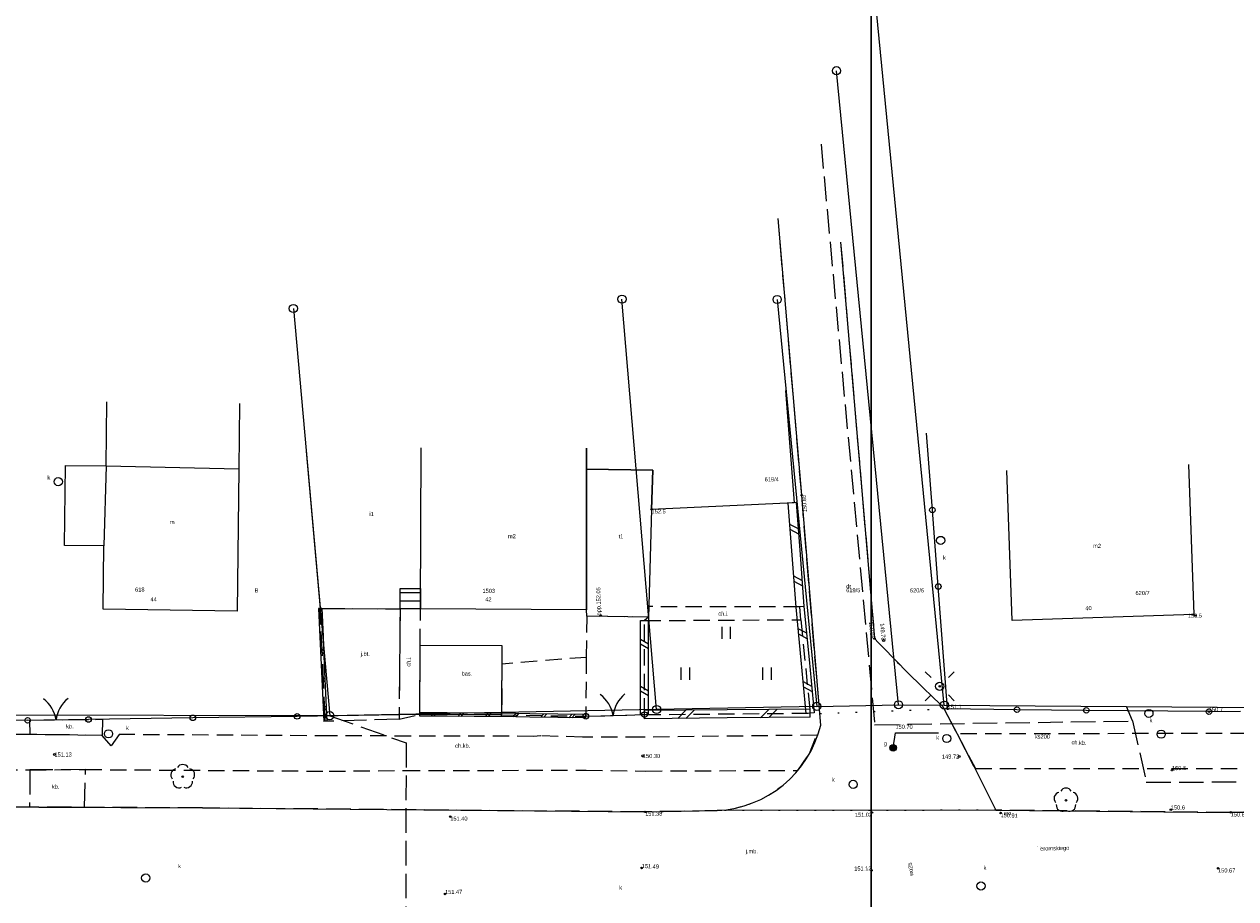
# Model space of a CAD drawing. Extents: x 7583285 to 7585126, y 6019995 to 6020809.
# Tile 25 of 54: x 7584037 to 7584112, y 6020690 to 6020744. Entities that reach past the tile are written whole.
import ezdxf
from ezdxf.enums import TextEntityAlignment as Align

# ---------------------------------------------------------------- set-up
doc = ezdxf.new("R2010")
doc.units = 0
doc.header["$MEASUREMENT"] = 0
for name, pattern in [('1_14', [1, 0, -1]), ('1_OTKC', [1.5, 1, -0.5]), ('1_OTKJ', [2, 1.5, -0.5]), ('1_OTKK', [0]), ('1_OTKU', [2, 1.5, -0.5]), ('1_OTSB', [0]), ('1_OTZI', [1.5, 1, -0.5]), ('1_OTZT', [1.5, 1, -0.5]), ('3_EGBN', [0]), ('3_EGBS', [0]), ('3_EGBSG', [0]), ('3_EGBU_A', [0]), ('4_SUPP_P', [2, 1.5, -0.5])]:
    doc.linetypes.add(name, pattern=pattern)
doc.layers.get('0').update_dxf_attribs({"linetype": 'CONTINUOUS', "lineweight": 5})
doc.layers.add('Dzialki', color=3, linetype='CONTINUOUS', lineweight=25)
for name, color, linetype in [('EADTD_T_0', 216, 'CONTINUOUS'), ('EGBB_E_T_0', 7, 'CONTINUOUS'), ('EGBB_L_0', 36, '3_EGBU_A'), ('EGBB_L_1', 5, '3_EGBU_A'), ('EGBC_L_0', 7, '3_EGBN'), ('EGBE_L_3', 7, '3_EGBS'), ('Numery_dzialek', 7, 'CONTINUOUS'), ('Numery_uzytkow', 3, 'CONTINUOUS'), ('OTD_L_12', 7, 'CONTINUOUS'), ('OTK_E_T_0', 7, 'CONTINUOUS'), ('OTK_E_T_1', 7, 'CONTINUOUS'), ('OTK_E_T_3', 7, 'CONTINUOUS'), ('OTK_E_T_8', 7, 'CONTINUOUS'), ('OTK_L_0', 7, '1_OTKJ'), ('OTK_L_1', 7, '1_OTKK'), ('OTK_L_2', 7, '1_OTKC'), ('OTK_L_4', 7, '1_OTKU'), ('OTO_L_0', 7, 'CONTINUOUS'), ('OTO_L_1', 7, 'CONTINUOUS'), ('OTR_T_0', 7, 'CONTINUOUS'), ('OTR_T_1', 7, 'CONTINUOUS'), ('OTS_E_T_0', 7, 'CONTINUOUS'), ('OTS_L_0', 7, '1_OTSB'), ('OTZ_L_3', 7, '1_OTZT'), ('OTZ_T_0', 96, 'CONTINUOUS'), ('P_SUTP_L_0', 30, '4_SUPP_P'), ('Punkty', 7, 'CONTINUOUS'), ('SUE_T_3', 7, 'CONTINUOUS'), ('SUG_E_T_4', 52, 'CONTINUOUS'), ('SUG_T_2', 52, 'CONTINUOUS'), ('SUGR_T_0', 52, 'CONTINUOUS'), ('SUK_E_T_4', 36, 'CONTINUOUS'), ('SUK_T_3', 36, 'CONTINUOUS'), ('SUKP_E_T_0', 36, 'CONTINUOUS'), ('SUP_T_2', 7, 'CONTINUOUS'), ('SUWP_E_T_0', 5, 'CONTINUOUS')]:
    doc.layers.add(name, color=color, linetype=linetype)

# ---------------------------------------------------------------- blocks, each defined once
blk = doc.blocks.new('GRT')
at = {"linetype": 'Continuous'}
blk.add_circle((0, 0), 0.25, dxfattribs=at)
blk = doc.blocks.new('GRO')
at = {"linetype": 'Continuous'}
blk.add_circle((0, 0), 0.045, dxfattribs=at)
blk = doc.blocks.new('1_OTRN')
at = {"linetype": 'Continuous'}
blk.add_circle((0, 0), 0.045, dxfattribs=at)
blk = doc.blocks.new('1_OTRS')
at = {"linetype": 'Continuous'}
blk.add_circle((0, 0), 0.045, dxfattribs=at)
blk = doc.blocks.new('1_OTZL')
at = {"linetype": 'Continuous'}
blk.add_circle((0, 0), 0.045, dxfattribs=at)
for centre, start, end in [((0, 0.375), 30.14012, 149.85988), ((-0.357, 0.116), 102.14447, 221.86002), ((0.357, 0.116), 318.13998, 77.85553), ((-0.22, -0.303), 174.14818, 293.85423), ((0.22, -0.303), 246.14577, 5.85182)]:
    blk.add_arc(centre, 0.375, start, end, dxfattribs=at)
blk = doc.blocks.new('1_OTZT')
at = {"linetype": 'Continuous'}
for p, q in [((-0.2625, -0.375), (-0.2625, 0.375)), ((0.2625, -0.375), (0.2625, 0.375))]:
    blk.add_line(p, q, dxfattribs=at)
blk = doc.blocks.new('4_SUEO_W')
at = {"linetype": 'Continuous'}
for p, q in [((-0.5303, 0.5303), (-0.8839, 0.8839)), ((0.5303, 0.5303), (0.8839, 0.8839)), ((-0.5303, -0.5303), (-0.8839, -0.8839)), ((0.5303, -0.5303), (0.8839, -0.8839))]:
    blk.add_line(p, q, dxfattribs=at)
blk.add_circle((0, 0), 0.025, dxfattribs=at)
blk = doc.blocks.new('4_SUPP')
at = {"linetype": 'Continuous'}
blk.add_circle((0, 0), 0.25, dxfattribs=at)
blk = doc.blocks.new('4_SUGW')
at = {"linetype": 'Continuous'}
for radius in [0.2, 0.175, 0.15, 0.125, 0.1, 0.075, 0.05, 0.025, 0.00715]:
    blk.add_circle((0, 0), radius, dxfattribs=at)
blk = doc.blocks.new('4_SUPS')
at = {"linetype": 'Continuous'}
blk.add_circle((0, 0), 0.0625, dxfattribs=at)
blk = doc.blocks.new('4_SUKS')
at = {"linetype": 'Continuous'}
blk.add_circle((0, 0), 0.25, dxfattribs=at)

msp = doc.modelspace()

# ---------------------------------------------------------------- linework, layer by layer
at = {"lineweight": 9}
for points in [[(7584089.239, 6020643.695), (7583879.239, 6020643.695), (7583879.239, 6020792.195), (7584089.239, 6020792.195), (7584089.239, 6020643.695)], [(7584299.239, 6020643.695), (7584089.239, 6020643.695), (7584089.239, 6020792.195), (7584299.239, 6020792.195), (7584299.239, 6020643.695)]]:
    msp.add_lwpolyline(points, dxfattribs=at)
at = {"layer": 'Dzialki'}
for p, q in [((7584093.71, 6020702.22), (7584088.93, 6020751.26)), ((7584090.91, 6020702.24), (7584087.12, 6020741.01)), ((7584076.12, 6020701.95), (7584074, 6020727.04)), ((7584083.49, 6020727.02), (7584085.91, 6020702.14)), ((7584053.91, 6020726.47), (7584056.14, 6020701.57)), ((7584076.12, 6020701.95), (7584056.14, 6020701.57)), ((7584085.91, 6020702.14), (7584076.12, 6020701.95)), ((7584085.91, 6020702.14), (7584090.91, 6020702.24)), ((7584090.91, 6020702.24), (7584093.71, 6020702.22)), ((7584093.71, 6020702.22), (7584118.07, 6020702.04)), ((7584056.14, 6020701.57), (7584033.62, 6020701.61))]:
    msp.add_line(p, q, dxfattribs=at)
at = {"layer": 'EGBB_L_0', "linetype": '3_EGBU_A'}
for p, q in [((7584083.99, 6020721.45), (7584084.52, 6020714.59)), ((7584042.46, 6020716.86), (7584042.5, 6020720.76)), ((7584050.61, 6020720.67), (7584050.57, 6020716.66)), ((7584061.68, 6020708.1), (7584061.73, 6020717.95)), ((7584071.84, 6020717.94), (7584071.83, 6020708.04)), ((7584071.84, 6020716.64), (7584071.84, 6020717.94)), ((7584039.91, 6020711.98), (7584039.97, 6020716.88)), ((7584039.97, 6020716.88), (7584042.46, 6020716.86)), ((7584042.46, 6020716.86), (7584050.57, 6020716.66)), ((7584050.57, 6020716.66), (7584050.47, 6020707.96)), ((7584071.83, 6020708.04), (7584071.84, 6020716.64)), ((7584071.84, 6020716.64), (7584075.88, 6020716.59)), ((7584075.88, 6020716.59), (7584071.84, 6020716.64)), ((7584075.88, 6020716.59), (7584075.81, 6020714.19)), ((7584075.81, 6020714.19), (7584075.88, 6020716.59)), ((7584084.52, 6020714.59), (7584075.81, 6020714.19)), ((7584075.81, 6020714.19), (7584075.63, 6020707.59)), ((7584042.31, 6020711.96), (7584039.91, 6020711.98)), ((7584042.27, 6020708.09), (7584042.31, 6020711.96)), ((7584050.47, 6020707.96), (7584042.27, 6020708.09)), ((7584071.83, 6020708.04), (7584061.68, 6020708.1)), ((7584071.85, 6020707.66), (7584071.83, 6020708.04)), ((7584075.63, 6020707.59), (7584071.85, 6020707.66))]:
    msp.add_line(p, q, dxfattribs=at)
at = {"layer": 'EGBB_L_1', "linetype": '3_EGBU_A'}
for p, q in [((7584061.68, 6020708.1), (7584061.73, 6020717.95)), ((7584054.69, 6020717.74), (7584055.55, 6020708.13)), ((7584097.85, 6020707.4), (7584097.54, 6020716.57)), ((7584108.65, 6020716.94), (7584108.96, 6020707.77)), ((7584055.55, 6020708.13), (7584061.68, 6020708.1)), ((7584108.96, 6020707.77), (7584097.85, 6020707.4))]:
    msp.add_line(p, q, dxfattribs=at)
at = {"layer": 'EGBC_L_0', "linetype": '3_EGBN'}
for p, q in [((7584039.91, 6020711.98), (7584039.97, 6020716.88)), ((7584039.97, 6020716.88), (7584042.47, 6020716.85)), ((7584042.47, 6020716.85), (7584042.31, 6020711.96)), ((7584042.31, 6020711.96), (7584039.91, 6020711.98))]:
    msp.add_line(p, q, dxfattribs=at)
at = {"layer": 'EGBE_L_3', "linetype": '3_EGBSG'}
msp.add_line((7584060.43, 6020708.1), (7584060.43, 6020709.35), dxfattribs=at)
at = {"layer": 'EGBE_L_3', "linetype": '3_EGBS'}
for p, q in [((7584060.43, 6020709.35), (7584061.68, 6020709.35)), ((7584060.43, 6020709.1), (7584061.68, 6020709.1)), ((7584061.68, 6020709.35), (7584061.68, 6020708.1)), ((7584060.43, 6020708.6), (7584061.68, 6020708.6)), ((7584061.68, 6020708.1), (7584060.43, 6020708.1))]:
    msp.add_line(p, q, dxfattribs=at)
msp.add_point((7584060.43, 6020708.1), dxfattribs=at)
at = {"layer": 'OTD_L_12'}
for p, q in [((7584084.65, 6020714.6), (7584084.15, 6020714.56)), ((7584084.15, 6020714.56), (7584084.39, 6020711.39)), ((7584084.65, 6020714.6), (7584084.89, 6020711.42)), ((7584084.25, 6020713.29), (7584084.77, 6020713.01)), ((7584084.27, 6020712.97), (7584084.79, 6020712.69)), ((7584084.39, 6020711.39), (7584084.63, 6020708.21)), ((7584084.89, 6020711.42), (7584085.13, 6020708.25)), ((7584084.49, 6020710.12), (7584085.01, 6020709.84)), ((7584084.51, 6020709.8), (7584085.03, 6020709.52)), ((7584055.65, 6020708.14), (7584055.45, 6020708.13)), ((7584055.45, 6020708.13), (7584055.52, 6020706.4)), ((7584055.65, 6020708.14), (7584055.72, 6020706.41)), ((7584085.13, 6020708.25), (7584084.63, 6020708.21)), ((7584085.13, 6020708.25), (7584084.63, 6020708.21)), ((7584084.63, 6020708.21), (7584084.94, 6020704.96)), ((7584085.13, 6020708.25), (7584085.44, 6020705)), ((7584055.48, 6020707.44), (7584055.69, 6020707.27)), ((7584055.49, 6020707.26), (7584055.69, 6020707.1)), ((7584075.13, 6020704.52), (7584075.13, 6020707.39)), ((7584075.13, 6020707.39), (7584075.63, 6020707.39)), ((7584075.63, 6020704.52), (7584075.63, 6020707.39)), ((7584084.76, 6020706.91), (7584085.28, 6020706.63)), ((7584055.52, 6020706.4), (7584055.6, 6020704.68)), ((7584055.72, 6020706.41), (7584055.8, 6020704.68)), ((7584075.63, 6020705.95), (7584075.13, 6020706.24)), ((7584084.79, 6020706.58), (7584085.31, 6020706.3)), ((7584055.56, 6020705.71), (7584055.76, 6020705.55)), ((7584055.56, 6020705.54), (7584055.77, 6020705.37)), ((7584075.63, 6020705.67), (7584075.13, 6020705.95)), ((7584055.6, 6020704.68), (7584055.68, 6020702.95)), ((7584055.8, 6020704.68), (7584055.88, 6020702.96)), ((7584084.94, 6020704.96), (7584085.25, 6020701.71)), ((7584085.44, 6020705), (7584085.75, 6020701.75)), ((7584055.63, 6020703.98), (7584055.84, 6020703.82)), ((7584075.13, 6020701.64), (7584075.13, 6020704.52)), ((7584075.63, 6020701.64), (7584075.63, 6020704.52)), ((7584055.64, 6020703.81), (7584055.85, 6020703.65)), ((7584075.63, 6020703.08), (7584075.13, 6020703.36)), ((7584085.07, 6020703.66), (7584085.59, 6020703.38)), ((7584085.1, 6020703.33), (7584085.62, 6020703.05)), ((7584055.68, 6020702.95), (7584055.76, 6020701.22)), ((7584055.88, 6020702.96), (7584055.96, 6020701.23)), ((7584075.63, 6020702.79), (7584075.13, 6020703.08)), ((7584055.71, 6020702.26), (7584055.92, 6020702.1)), ((7584055.72, 6020702.09), (7584055.93, 6020701.92)), ((7584063.31, 6020701.74), (7584061.64, 6020701.74)), ((7584061.64, 6020701.54), (7584061.64, 6020701.74)), ((7584062.47, 6020701.74), (7584062.31, 6020701.54)), ((7584062.64, 6020701.74), (7584062.47, 6020701.54)), ((7584064.97, 6020701.73), (7584063.31, 6020701.74)), ((7584064.14, 6020701.73), (7584063.97, 6020701.53)), ((7584064.31, 6020701.73), (7584064.14, 6020701.53)), ((7584066.64, 6020701.72), (7584064.97, 6020701.73)), ((7584065.81, 6020701.72), (7584065.64, 6020701.52)), ((7584065.98, 6020701.72), (7584065.81, 6020701.52)), ((7584068.36, 6020701.69), (7584066.64, 6020701.72)), ((7584066.64, 6020701.52), (7584066.64, 6020701.72)), ((7584066.64, 6020701.52), (7584066.64, 6020701.72)), ((7584067.5, 6020701.7), (7584067.33, 6020701.51)), ((7584067.67, 6020701.7), (7584067.5, 6020701.5)), ((7584070.08, 6020701.66), (7584068.36, 6020701.69)), ((7584069.22, 6020701.68), (7584069.04, 6020701.48)), ((7584069.39, 6020701.67), (7584069.22, 6020701.48)), ((7584071.79, 6020701.64), (7584070.08, 6020701.66)), ((7584070.94, 6020701.65), (7584070.76, 6020701.45)), ((7584071.11, 6020701.65), (7584070.93, 6020701.45)), ((7584071.79, 6020701.44), (7584071.79, 6020701.64)), ((7584075.13, 6020701.64), (7584075.63, 6020701.64)), ((7584080.44, 6020701.93), (7584075.38, 6020701.89)), ((7584075.38, 6020701.39), (7584075.38, 6020701.89)), ((7584077.91, 6020701.91), (7584077.41, 6020701.41)), ((7584078.41, 6020701.92), (7584077.91, 6020701.41)), ((7584085.5, 6020701.98), (7584080.44, 6020701.93)), ((7584082.97, 6020701.96), (7584082.47, 6020701.45)), ((7584083.47, 6020701.96), (7584082.97, 6020701.46)), ((7584085.75, 6020701.75), (7584085.25, 6020701.71)), ((7584085.5, 6020701.48), (7584085.5, 6020701.98)), ((7584055.96, 6020701.23), (7584055.76, 6020701.22)), ((7584063.31, 6020701.54), (7584061.64, 6020701.54)), ((7584064.97, 6020701.53), (7584063.31, 6020701.54)), ((7584066.64, 6020701.52), (7584064.97, 6020701.53)), ((7584068.36, 6020701.49), (7584066.64, 6020701.52)), ((7584070.07, 6020701.46), (7584068.36, 6020701.49)), ((7584071.79, 6020701.44), (7584070.07, 6020701.46)), ((7584080.44, 6020701.44), (7584075.38, 6020701.39)), ((7584085.5, 6020701.48), (7584080.44, 6020701.44))]:
    msp.add_line(p, q, dxfattribs=at)
at = {"layer": 'OTK_L_0', "linetype": '1_OTKJ'}
for p, q in [((7584084.99, 6020715.06), (7584083.55, 6020731.97)), ((7584087.37, 6020730.53), (7584089.44, 6020706.29)), ((7584086.09, 6020701.71), (7584084.99, 6020715.06)), ((7584055.86, 6020701.23), (7584055.55, 6020708.13)), ((7584055.55, 6020708.13), (7584060.43, 6020708.1)), ((7584060.43, 6020708.1), (7584060.37, 6020701.37)), ((7584086.15, 6020701), (7584086.09, 6020701.71)), ((7584093.63, 6020702.12), (7584093.7, 6020701.98)), ((7584093.7, 6020701.98), (7584094.47, 6020700.51)), ((7584060.37, 6020701.37), (7584055.86, 6020701.23)), ((7584094.47, 6020700.51), (7584094.5, 6020700.46)), ((7584094.5, 6020700.46), (7584095.5, 6020698.51)), ((7584095.5, 6020698.51), (7584095.54, 6020698.44)), ((7584095.54, 6020698.44), (7584096.87, 6020695.79)), ((7584038.34, 6020695.98), (7584033.67, 6020696.01)), ((7584048.35, 6020695.93), (7584038.34, 6020695.98)), ((7584075.41, 6020695.69), (7584048.35, 6020695.93)), ((7584079.82, 6020695.77), (7584075.41, 6020695.69)), ((7584111.22, 6020695.66), (7584096.87, 6020695.79)), ((7584116.02, 6020695.7), (7584111.22, 6020695.66))]:
    msp.add_line(p, q, dxfattribs=at)
at = {"layer": 'OTK_L_0', "linetype": '1_14'}
for p, q in [((7584086.09, 6020701.71), (7584093.7, 6020701.98)), ((7584096.87, 6020695.79), (7584079.82, 6020695.77))]:
    msp.add_line(p, q, dxfattribs=at)
at = {"layer": 'OTK_L_0', "linetype": '1_OTKJ'}
for centre, radius, start, end in [((7584159.249, 6020772.244), 96.038, 223.37342, 226.90072), ((7584079.483, 6020702.623), 6.862, 272.81432, 346.31437)]:
    msp.add_arc(centre, radius, start, end, dxfattribs=at)
at = {"layer": 'OTK_L_1', "linetype": '1_OTKK'}
for p, q in [((7584084.99, 6020715.06), (7584083.55, 6020731.97)), ((7584087.37, 6020730.53), (7584089.44, 6020706.29)), ((7584086.09, 6020701.71), (7584084.99, 6020715.06)), ((7584086.15, 6020701), (7584086.09, 6020701.71)), ((7584093.63, 6020702.12), (7584093.7, 6020701.98)), ((7584093.7, 6020701.98), (7584094.47, 6020700.51)), ((7584094.47, 6020700.51), (7584094.5, 6020700.46)), ((7584094.5, 6020700.46), (7584095.5, 6020698.51)), ((7584095.5, 6020698.51), (7584095.54, 6020698.44)), ((7584095.54, 6020698.44), (7584096.87, 6020695.79)), ((7584033.67, 6020696.01), (7584038.34, 6020695.98)), ((7584038.34, 6020695.98), (7584048.35, 6020695.93)), ((7584048.35, 6020695.93), (7584075.41, 6020695.69)), ((7584075.41, 6020695.69), (7584079.82, 6020695.77)), ((7584096.87, 6020695.79), (7584079.82, 6020695.77)), ((7584096.87, 6020695.79), (7584111.22, 6020695.66)), ((7584111.22, 6020695.66), (7584116.02, 6020695.7))]:
    msp.add_line(p, q, dxfattribs=at)
for centre, radius, start, end in [((7584159.249, 6020772.244), 96.038, 223.37342, 226.90072), ((7584079.483, 6020702.623), 6.862, 272.81432, 346.31437)]:
    msp.add_arc(centre, radius, start, end, dxfattribs=at)
at = {"layer": 'OTK_L_2', "linetype": '1_OTKC'}
for p, q in [((7584060.43, 6020708.1), (7584060.37, 6020701.37)), ((7584061.68, 6020708.1), (7584060.43, 6020708.1)), ((7584061.66, 6020705.89), (7584061.68, 6020708.1)), ((7584071.85, 6020707.66), (7584071.81, 6020705.14)), ((7584075.63, 6020707.59), (7584071.85, 6020707.66)), ((7584075.63, 6020707.59), (7584075.38, 6020707.39)), ((7584075.65, 6020708.24), (7584075.63, 6020707.59)), ((7584084.88, 6020708.23), (7584075.65, 6020708.24)), ((7584084.94, 6020707.44), (7584084.88, 6020708.23)), ((7584075.38, 6020707.39), (7584084.94, 6020707.44)), ((7584075.38, 6020701.64), (7584075.38, 6020707.39)), ((7584061.64, 6020701.64), (7584061.66, 6020705.89)), ((7584066.66, 6020704.73), (7584066.64, 6020701.62)), ((7584071.81, 6020705.14), (7584066.66, 6020704.73)), ((7584071.81, 6020705.14), (7584071.79, 6020701.54)), ((7584071.81, 6020705.14), (7584071.79, 6020701.54)), ((7584060.37, 6020701.37), (7584061.64, 6020701.64)), ((7584071.79, 6020701.54), (7584075.38, 6020701.64)), ((7584066.64, 6020701.62), (7584071.79, 6020701.54)), ((7584037.82, 6020700.42), (7583999.39, 6020700.64)), ((7584042.22, 6020700.37), (7584037.82, 6020700.42)), ((7584042.77, 6020699.72), (7584042.22, 6020700.37)), ((7584043.26, 6020700.42), (7584042.77, 6020699.72)), ((7584056.22, 6020700.34), (7584043.26, 6020700.42)), ((7584068.6, 6020700.31), (7584056.22, 6020700.34)), ((7584069.03, 6020700.34), (7584068.6, 6020700.31)), ((7584071.59, 6020700.26), (7584069.03, 6020700.34)), ((7584075.22, 6020700.26), (7584071.59, 6020700.26)), ((7584085.91, 6020700.38), (7584075.22, 6020700.26)), ((7584085.47, 6020699.27), (7584085.91, 6020700.38)), ((7584143.7, 6020700.53), (7584094.5, 6020700.46)), ((7584094.5, 6020700.46), (7584095.61, 6020698.35)), ((7584084.75, 6020698.23), (7584085.47, 6020699.27)), ((7583997.03, 6020698.48), (7584037.8, 6020698.26)), ((7584037.8, 6020698.26), (7584041.2, 6020698.28)), ((7584041.2, 6020698.28), (7584056.09, 6020698.18)), ((7584056.09, 6020698.18), (7584060.67, 6020698.22)), ((7584060.67, 6020698.22), (7584071.81, 6020698.24)), ((7584071.81, 6020698.24), (7584075.46, 6020698.19)), ((7584075.46, 6020698.19), (7584084.75, 6020698.23)), ((7584095.61, 6020698.35), (7584145.48, 6020698.36))]:
    msp.add_line(p, q, dxfattribs=at)
at = {"layer": 'OTK_L_4', "linetype": '1_OTKU'}
for p, q in [((7584037.8, 6020701.29), (7584042.23, 6020701.35)), ((7584037.82, 6020700.42), (7584037.8, 6020701.29)), ((7584042.23, 6020701.35), (7584042.22, 6020700.37)), ((7584042.22, 6020700.37), (7584037.82, 6020700.42)), ((7584037.8, 6020698.26), (7584037.78, 6020695.99)), ((7584041.2, 6020698.28), (7584037.8, 6020698.26)), ((7584041.14, 6020695.97), (7584041.2, 6020698.28)), ((7584037.78, 6020695.99), (7584041.14, 6020695.97))]:
    msp.add_line(p, q, dxfattribs=at)
at = {"layer": 'OTO_L_0'}
for p, q in [((7584092.98, 6020714.15), (7584092.62, 6020718.84)), ((7584093.34, 6020709.47), (7584092.98, 6020714.15)), ((7584093.91, 6020701.99), (7584093.34, 6020709.47)), ((7584061.64, 6020701.64), (7584054.14, 6020701.53)), ((7584098.15, 6020701.94), (7584093.91, 6020701.99)), ((7584102.39, 6020701.9), (7584098.15, 6020701.94)), ((7584109.89, 6020701.82), (7584102.39, 6020701.9)), ((7584037.66, 6020701.29), (7584030.16, 6020701.19)), ((7584047.76, 6020701.44), (7584041.38, 6020701.34)), ((7584054.14, 6020701.53), (7584047.76, 6020701.44))]:
    msp.add_line(p, q, dxfattribs=at)
for centre in [(7584092.98, 6020714.15), (7584093.34, 6020709.47), (7584054.14, 6020701.53), (7584098.15, 6020701.94), (7584102.39, 6020701.9), (7584047.76, 6020701.44)]:
    msp.add_circle(centre, 0.17, dxfattribs=at)
at = {"layer": 'OTO_L_1'}
for p, q in [((7584074.21, 6020701.6), (7584075.38, 6020701.64)), ((7584109.89, 6020701.82), (7584111.83, 6020701.85)), ((7584037.66, 6020701.29), (7584038.9, 6020701.31)), ((7584038.65, 6020701.31), (7584040.15, 6020701.33)), ((7584040.15, 6020701.33), (7584041.38, 6020701.34)), ((7584071.79, 6020701.54), (7584072.96, 6020701.57)), ((7584072.71, 6020701.56), (7584074.21, 6020701.6))]:
    msp.add_line(p, q, dxfattribs=at)
for centre in [(7584071.79, 6020701.54), (7584075.38, 6020701.64), (7584109.89, 6020701.82), (7584037.66, 6020701.29), (7584041.38, 6020701.34)]:
    msp.add_circle(centre, 0.17, dxfattribs=at)
for centre, start, end in [((7584037.419, 6020701.013), 8.70329, 52.77767), ((7584041.38, 6020701.066), 128.74001, 172.81439), ((7584071.486, 6020701.253), 9.5073, 53.58167), ((7584075.446, 6020701.361), 129.54402, 173.61839)]:
    msp.add_arc(centre, 2, start, end, dxfattribs=at)
at = {"layer": 'OTS_L_0', "linetype": '1_OTSB'}
for p, q in [((7584061.64, 6020701.64), (7584061.66, 6020705.89)), ((7584061.66, 6020705.89), (7584066.66, 6020705.87)), ((7584066.66, 6020705.87), (7584066.64, 6020701.62)), ((7584066.64, 6020701.62), (7584061.64, 6020701.64))]:
    msp.add_line(p, q, dxfattribs=at)
at = {"layer": 'OTZ_L_3', "linetype": '1_OTZI'}
for p, q in [((7584075.38, 6020707.39), (7584084.94, 6020707.44)), ((7584075.38, 6020701.64), (7584075.38, 6020707.39)), ((7584084.94, 6020707.44), (7584085.5, 6020701.73)), ((7584075.38, 6020701.64), (7584085.5, 6020701.73))]:
    msp.add_line(p, q, dxfattribs=at)
at = {"layer": 'P_SUTP_L_0', "linetype": '4_SUPP_P'}
for p, q in [((7584086.17, 6020736.53), (7584089.45, 6020701.02)), ((7584105.22, 6020701.25), (7584104.84, 6020702.14)), ((7584056.14, 6020701.57), (7584060.8, 6020699.91)), ((7584089.45, 6020701.02), (7584105.22, 6020701.25)), ((7584105.22, 6020701.25), (7584106.06, 6020697.51)), ((7584060.8, 6020699.91), (7584060.77, 6020684.64)), ((7584106.06, 6020697.51), (7584121.5, 6020697.54))]:
    msp.add_line(p, q, dxfattribs=at)
at = {"layer": 'SUGR_T_0', "linetype": 'Continuous'}
for p, q in [((7584090.58, 6020699.61), (7584090.72, 6020700.52)), ((7584090.72, 6020700.52), (7584093.35, 6020700.52))]:
    msp.add_line(p, q, dxfattribs=at)

# ---------------------------------------------------------------- block references
at = {"layer": 'OTR_T_0'}
for p in [(7584084.99, 6020715.06), (7584072.7, 6020707.7), (7584089.44, 6020706.29)]:
    msp.add_blockref('1_OTRS', p, dxfattribs=at)
at = {"layer": 'OTR_T_0', "rotation": 0.413817}
for p in [(7584075.41, 6020695.69), (7584063.5, 6020695.4), (7584089.29, 6020695.65), (7584097.15, 6020695.62), (7584111.22, 6020695.66), (7584075.2, 6020692.26), (7584089.26, 6020692.11), (7584110.45, 6020692.24), (7584063.18, 6020690.67)]:
    msp.add_blockref('1_OTRS', p, dxfattribs=at)
at = {"layer": 'OTR_T_1'}
msp.add_blockref('1_OTRN', (7584075.81, 6020714.19), dxfattribs=at)
at = {"layer": 'OTR_T_1', "rotation": 0.413817}
for p in [(7584109.03, 6020707.7), (7584093.91, 6020701.99), (7584109.89, 6020701.82), (7584107.63, 6020698.24), (7584107.56, 6020695.83)]:
    msp.add_blockref('1_OTRN', p, dxfattribs=at)
at = {"layer": 'OTZ_L_3'}
for p in [(7584080.38, 6020706.64), (7584077.88, 6020704.14), (7584082.88, 6020704.14)]:
    msp.add_blockref('1_OTZT', p, dxfattribs=at)
at = {"layer": 'OTZ_T_0'}
for p in [(7584047.14, 6020697.84), (7584101.15, 6020696.4)]:
    msp.add_blockref('1_OTZL', p, dxfattribs=at)
at = {"layer": 'Punkty'}
for name, p in [('GRT', (7584087.12, 6020741.01)), ('GRT', (7584074, 6020727.04)), ('GRT', (7584083.49, 6020727.02)), ('GRT', (7584053.91, 6020726.47)), ('GRO', (7584093.43, 6020703.37)), ('GRT', (7584085.91, 6020702.14)), ('GRT', (7584090.91, 6020702.24)), ('GRT', (7584093.71, 6020702.22)), ('GRT', (7584056.14, 6020701.57)), ('GRT', (7584076.12, 6020701.95))]:
    msp.add_blockref(name, p, dxfattribs=at)
at = {"layer": 'SUE_T_3'}
for name in ['4_SUEO_W', '4_SUPP']:
    msp.add_blockref(name, (7584093.43, 6020703.37), dxfattribs=at)
at = {"layer": 'SUG_T_2'}
msp.add_blockref('4_SUGW', (7584090.58, 6020699.61), dxfattribs=at)
at = {"layer": 'SUGR_T_0'}
for p in [(7584090, 6020706.17), (7584090.58, 6020699.61), (7584039.3, 6020699.2), (7584075.28, 6020699.11), (7584094.62, 6020699.08)]:
    msp.add_blockref('4_SUPS', p, dxfattribs=at)
at = {"layer": 'SUK_T_3'}
for p in [(7584039.53, 6020715.88), (7584093.49, 6020712.29), (7584042.6, 6020700.46), (7584093.86, 6020700.18), (7584106.97, 6020700.44), (7584088.14, 6020697.37), (7584044.88, 6020691.65), (7584095.95, 6020691.16)]:
    msp.add_blockref('4_SUKS', p, dxfattribs=at)
at = {"layer": 'SUP_T_2'}
for p in [(7584093.43, 6020703.37), (7584106.22, 6020701.71)]:
    msp.add_blockref('4_SUPP', p, dxfattribs=at)

# ---------------------------------------------------------------- texts
at = {"layer": 'EADTD_T_0'}
for s, rotation, p in [('44', 358.845, (7584045.17, 6020708.57)), ('42', 359.79896, (7584065.64, 6020708.56)), ('40', 2.03733, (7584102.34, 6020708.02))]:
    msp.add_text(s, height=0.25, rotation=rotation, dxfattribs=at).set_placement(p)
at = {"layer": 'EGBB_E_T_0'}
for s, p in [('m', (7584046.5, 6020713.41)), ('i1', (7584058.69, 6020713.91)), ('m2', (7584067.27, 6020712.55)), ('t1', (7584073.94, 6020712.54)), ('m2', (7584103.05, 6020711.96))]:
    msp.add_text(s, height=0.25, dxfattribs=at).set_placement(p, align=Align.MIDDLE)
at = {"layer": 'Numery_dzialek'}
msp.add_text('619/4', height=0.25, dxfattribs=at).set_placement((7584083.59, 6020716.15), align=Align.TOP_RIGHT)
for s, p in [('618', (7584044.23, 6020709.41)), ('1503', (7584065.47, 6020709.33)), ('619/5', (7584087.71, 6020709.37)), ('620/6', (7584091.61, 6020709.36)), ('620/7', (7584105.4, 6020709.2))]:
    msp.add_text(s, height=0.25, dxfattribs=at).set_placement(p, align=Align.TOP_LEFT)
at = {"layer": 'Numery_uzytkow'}
for s, p in [('B', (7584051.54, 6020709.11)), ('dr', (7584087.71, 6020709.37))]:
    msp.add_text(s, height=0.25, dxfattribs=at).set_placement(p)
at = {"layer": 'OTK_E_T_0'}
msp.add_text('j.bt.', height=0.25, dxfattribs=at).set_placement((7584058.3, 6020705.32), align=Align.MIDDLE)
msp.add_text('j.mb.', height=0.25, rotation=359.1, dxfattribs=at).set_placement((7584081.94, 6020693.25), align=Align.MIDDLE)
at = {"layer": 'OTK_E_T_1'}
for s, rotation, p in [('ch.i.', 356.9, (7584080.21, 6020707.81)), ('ch.i.', 85.95093, (7584060.95, 6020704.89)), ('ch.kb.', 357.01336, (7584101.95, 6020699.93))]:
    msp.add_text(s, height=0.25, rotation=rotation, dxfattribs=at).set_placement(p, align=Align.MIDDLE)
msp.add_text('ch.kb.', height=0.25, dxfattribs=at).set_placement((7584064.26, 6020699.74), align=Align.MIDDLE)
at = {"layer": 'OTK_E_T_3'}
for rotation, p in [(2.60256, (7584040.24, 6020700.92)), (355.91438, (7584039.38, 6020697.23))]:
    msp.add_text('kb.', height=0.25, rotation=rotation, dxfattribs=at).set_placement(p, align=Align.MIDDLE)
at = {"layer": 'OTK_E_T_8'}
msp.add_text('¯eromskiego', height=0.25, rotation=1.4796, dxfattribs=at).set_placement((7584100.37, 6020693.44), align=Align.MIDDLE)
at = {"layer": 'OTR_T_0'}
for s, rotation, p in [('150.86', 94.04511, (7584084.99, 6020715.06)), ('150.95', 274.88099, (7584089.44, 6020706.29)), ('151.02', 1.18806, (7584089.29, 6020695.65))]:
    msp.add_text(s, height=0.25, rotation=rotation, dxfattribs=at).set_placement(p, align=Align.TOP_RIGHT)
for s, rotation, p in [('ppp.152.05', 90.80916, (7584072.7, 6020707.7)), ('151.49', 357.70591, (7584075.2, 6020692.26)), ('151.47', 0.41382, (7584063.18, 6020690.67))]:
    msp.add_text(s, height=0.25, rotation=rotation, dxfattribs=at).set_placement(p)
for s, rotation, p in [('151.38', 1.40731, (7584075.41, 6020695.69)), ('151.40', 0.40999, (7584063.5, 6020695.4)), ('150.91', 357.85006, (7584097.15, 6020695.62)), ('150.62', 359.48978, (7584111.22, 6020695.66)), ('150.67', 359.49718, (7584110.45, 6020692.24))]:
    msp.add_text(s, height=0.25, rotation=rotation, dxfattribs=at).set_placement(p, align=Align.TOP_LEFT)
msp.add_text('151.12', height=0.25, rotation=0.41382, dxfattribs=at).set_placement((7584089.26, 6020692.11), align=Align.RIGHT)
at = {"layer": 'OTR_T_1'}
msp.add_text('152.5', height=0.25, dxfattribs=at).set_placement((7584075.81, 6020714.19), align=Align.TOP_LEFT)
msp.add_text('150.5', height=0.25, rotation=0.41382, dxfattribs=at).set_placement((7584109.03, 6020707.69), align=Align.MIDDLE)
for s, rotation, p in [('151.1', 0.89084, (7584093.91, 6020701.99)), ('150.7', 0.89084, (7584109.89, 6020701.82)), ('150.6', 0.41382, (7584107.63, 6020698.24)), ('150.6', 0.41382, (7584107.56, 6020695.83))]:
    msp.add_text(s, height=0.25, rotation=rotation, dxfattribs=at).set_placement(p)
at = {"layer": 'OTS_E_T_0'}
msp.add_text('bas.', height=0.25, dxfattribs=at).set_placement((7584064.52, 6020704.16), align=Align.MIDDLE)
at = {"layer": 'SUG_E_T_4'}
msp.add_text('g', height=0.25, dxfattribs=at).set_placement((7584090.21, 6020699.75), align=Align.RIGHT)
at = {"layer": 'SUGR_T_0'}
for s, rotation, p in [('149.78', 275.14612, (7584090, 6020706.17)), ('149.72', 0.39617, (7584094.62, 6020699.08))]:
    msp.add_text(s, height=0.25, rotation=rotation, dxfattribs=at).set_placement(p, align=Align.MIDDLE_RIGHT)
msp.add_text('150.70', height=0.25, dxfattribs=at).set_placement((7584090.72, 6020700.77))
for s, rotation, p in [('151.13', 359.91887, (7584039.3, 6020699.2)), ('150.30', 359.91112, (7584075.28, 6020699.11))]:
    msp.add_text(s, height=0.25, rotation=rotation, dxfattribs=at).set_placement(p, align=Align.MIDDLE_LEFT)
at = {"layer": 'SUK_E_T_4'}
for p in [(7584039.04, 6020716.26), (7584093.39, 6020700.36)]:
    msp.add_text('k', height=0.25, dxfattribs=at).set_placement(p, align=Align.TOP_RIGHT)
for p in [(7584093.63, 6020711.36), (7584043.67, 6020700.95), (7584106.26, 6020701.41), (7584086.83, 6020697.79), (7584046.86, 6020692.5), (7584096.11, 6020692.4), (7584073.83, 6020691.19)]:
    msp.add_text('k', height=0.25, dxfattribs=at).set_placement(p, align=Align.TOP_LEFT)
at = {"layer": 'SUKP_E_T_0'}
msp.add_text('ks200', height=0.25, rotation=359.94802, dxfattribs=at).set_placement((7584099.71, 6020700.3), align=Align.MIDDLE)
at = {"layer": 'SUWP_E_T_0'}
for s, rotation, p in [('wo', 1.86403, (7584097.58, 6020695.61)), ('wo25', 96.87259, (7584091.65, 6020692.18))]:
    msp.add_text(s, height=0.25, rotation=rotation, dxfattribs=at).set_placement(p, align=Align.MIDDLE)

doc.saveas('drawing.dxf')
